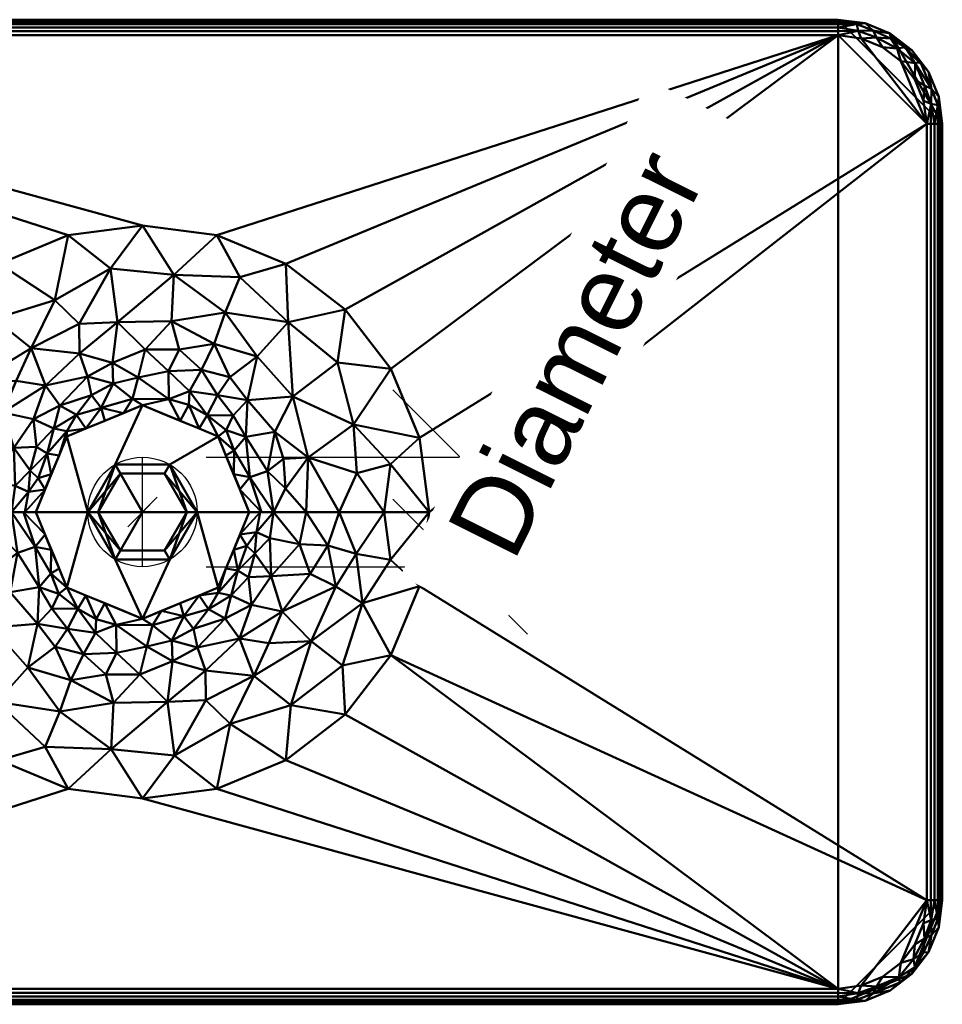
# Model space of a CAD drawing. Header units: millimetres. Extents: x -154 to 154, y -95 to 95.
# Tile 2 of 2: x -24 to 154, y -95 to 95. Entities that reach past the tile are written whole.
import ezdxf

# ---------------------------------------------------------------- set-up
doc = ezdxf.new("R2010")
doc.units = ezdxf.units.MM
doc.styles.add('Arial', font='arial.ttf', dxfattribs={"height": 14.6304})

# ---------------------------------------------------------------- blocks, each defined once
blk = doc.blocks.new('FamilyGeomCombination_3745-View 1')
at = {"lineweight": 40}
mesh = blk.add_polyface(dxfattribs=at)
corners = [(133.5, 94.5), (138.68, 93.82), (143.5, 91.82), (147.64, 88.64), (150.82, 84.5), (152.82, 79.68), (153.5, 74.5), (153.5, -74.5), (152.82, -79.68), (150.82, -84.5), (147.64, -88.64), (143.5, -91.82), (138.68, -93.82), (133.5, -94.5), (-133.5, -94.5), (-138.68, -93.82), (-143.5, -91.82), (-147.64, -88.64), (-150.82, -84.5), (-152.82, -79.68), (-153.5, -74.5), (-153.5, 74.5), (-152.82, 79.68), (-150.82, 84.5), (-147.64, 88.64), (-143.5, 91.82), (-138.68, 93.82), (-133.5, 94.5)]
mesh.append_faces([[corners[k] for k in face] for face in [(4, 2, 3)]], dxfattribs={"vtx0": -1})
mesh.append_faces([[corners[k] for k in face] for face in [(6, 2, 4, 5)]], dxfattribs={"vtx0": -1, "vtx1": -1})
mesh.append_faces([[corners[k] for k in face] for face in [(17, 20, 14), (7, 10, 13)]], dxfattribs={"vtx0": -1, "vtx1": -1, "vtx2": -1})
mesh.append_faces([[corners[k] for k in face] for face in [(13, 0, 6, 7)]], dxfattribs={"vtx0": -1, "vtx1": -1, "vtx3": -1})
mesh.append_faces([[corners[k] for k in face] for face in [(27, 21, 22, 26)]], dxfattribs={"vtx0": -1, "vtx2": -1})
mesh.append_faces([[corners[k] for k in face] for face in [(16, 17, 14, 15)]], dxfattribs={"vtx1": -1})
mesh.append_faces([[corners[k] for k in face] for face in [(25, 26, 22)]], dxfattribs={"vtx1": -1, "vtx2": -1})
mesh.append_faces([[corners[k] for k in face] for face in [(20, 21, 27, 14)]], dxfattribs={"vtx1": -1, "vtx2": -1, "vtx3": -1})
mesh.append_faces([[corners[k] for k in face] for face in [(13, 14, 27, 0)]], dxfattribs={"vtx1": -1, "vtx3": -1})
mesh.append_faces([[corners[k] for k in face] for face in [(18, 19, 20, 17)]], dxfattribs={"vtx2": -1})
mesh.append_faces([[corners[k] for k in face] for face in [(0, 1, 2, 6)]], dxfattribs={"vtx2": -1, "vtx3": -1})
mesh.append_faces([[corners[k] for k in face] for face in [(22, 23, 24, 25), (10, 11, 12, 13), (7, 8, 9, 10)]], dxfattribs={"vtx3": -1})
mesh = blk.add_polyface(dxfattribs=at)
corners = [(-133.5, 94.5), (-133.5, 94.5, 12), (133.5, 94.5, 12), (133.5, 94.5)]
mesh.append_faces([[corners[k] for k in face] for face in [(0, 1, 2, 3)]])
mesh = blk.add_polyface(dxfattribs=at)
corners = [(-133.5, 94.5, 12), (-133.5, 94.4, 12.78), (-133.5, 94.1, 13.5), (-133.5, 93.62, 14.12), (-133.5, 93, 14.6), (-133.5, 92.28, 14.9), (-133.5, 91.5, 15), (133.5, 91.5, 15), (133.5, 92.28, 14.9), (133.5, 93, 14.6), (133.5, 93.62, 14.12), (133.5, 94.1, 13.5), (133.5, 94.4, 12.78), (133.5, 94.5, 12)]
mesh.append_faces([[corners[k] for k in face] for face in [(1, 12, 13, 0)]], dxfattribs={"vtx0": -1})
mesh.append_faces([[corners[k] for k in face] for face in [(5, 8, 9, 4), (4, 9, 10, 3), (2, 11, 12, 1), (11, 2, 3, 10)]], dxfattribs={"vtx0": -1, "vtx2": -1})
mesh.append_faces([[corners[k] for k in face] for face in [(6, 7, 8, 5)]], dxfattribs={"vtx2": -1})
mesh = blk.add_polyface(dxfattribs=at)
corners = [(153.5, 74.5), (152.82, 79.68), (150.82, 84.5), (147.64, 88.64), (143.5, 91.82), (138.68, 93.82), (133.5, 94.5), (133.5, 94.5, 12), (138.68, 93.82, 12), (143.5, 91.82, 12), (147.64, 88.64, 12), (150.82, 84.5, 12), (152.82, 79.68, 12), (153.5, 74.5, 12)]
mesh.append_faces([[corners[k] for k in face] for face in [(0, 1, 12, 13), (7, 8, 5, 6)]], dxfattribs={"vtx1": -1})
mesh.append_faces([[corners[k] for k in face] for face in [(1, 2, 11, 12), (10, 11, 2, 3), (3, 4, 9, 10), (4, 5, 8, 9)]], dxfattribs={"vtx1": -1, "vtx3": -1})
mesh = blk.add_polyface(dxfattribs=at)
corners = [(150.5, 74.5, 15), (151.28, 74.5, 14.9), (152, 74.5, 14.6), (152.62, 74.5, 14.12), (153.1, 74.5, 13.5), (153.4, 74.5, 12.78), (153.5, 74.5, 12), (152.82, 79.68, 12), (150.82, 84.5, 12), (147.64, 88.64, 12), (143.5, 91.82, 12), (138.68, 93.82, 12), (133.5, 94.5, 12), (133.5, 94.4, 12.78), (133.5, 94.1, 13.5), (133.5, 93.62, 14.12), (133.5, 93, 14.6), (133.5, 92.28, 14.9), (133.5, 91.5, 15), (137.9, 90.92, 15), (142, 89.22, 15), (145.52, 86.52, 15), (148.22, 83, 15), (149.92, 78.9, 15), (151.45, 81.24, 14.07), (140.24, 92.45, 14.07), (152.65, 78.12, 13.67), (137.12, 93.65, 13.67), (148.3, 86.17, 14.36), (144.85, 88.98, 14.65), (146.38, 89.25, 13.53), (149.3, 86.35, 13.2), (150.06, 81.86, 14.78), (151.38, 78.38, 14.7), (140.86, 91.06, 14.78), (137.38, 92.38, 14.7), (143.54, 90.86, 14.04)]
mesh.append_faces([[corners[k] for k in face] for face in [(17, 35, 16), (3, 26, 2), (23, 32, 22), (9, 31, 8), (15, 27, 14), (14, 27, 13)]], dxfattribs={"vtx0": -1, "vtx1": -1})
mesh.append_faces([[corners[k] for k in face] for face in [(26, 33, 2), (33, 32, 23), (24, 32, 33), (22, 32, 28), (26, 24, 33), (34, 35, 19), (26, 7, 24), (31, 28, 24), (28, 32, 24), (36, 25, 34), (30, 31, 9), (27, 16, 35), (30, 10, 36), (20, 29, 34), (29, 30, 36), (25, 35, 34), (27, 35, 25), (30, 29, 28), (27, 25, 11), (13, 27, 11), (31, 30, 28), (28, 29, 21), (8, 31, 24), (7, 26, 5), (29, 36, 34), (25, 36, 10)]], dxfattribs={"vtx0": -1, "vtx1": -1, "vtx2": -1})
mesh.append_faces([[corners[k] for k in face] for face in [(35, 18, 19), (26, 4, 5), (25, 10, 11), (26, 3, 4), (30, 9, 10), (27, 15, 16), (29, 20, 21), (24, 7, 8)]], dxfattribs={"vtx0": -1, "vtx2": -1})
mesh.append_faces([[corners[k] for k in face] for face in [(0, 1, 33), (1, 2, 33), (23, 0, 33), (21, 22, 28), (19, 20, 34), (17, 18, 35)]], dxfattribs={"vtx1": -1, "vtx2": -1})
mesh.append_faces([[corners[k] for k in face] for face in [(5, 6, 7), (11, 12, 13)]], dxfattribs={"vtx2": -1})
mesh = blk.add_polyface(dxfattribs=at)
corners = [(-133.5, 91.5, 15), (-137.9, 90.92, 15), (-142, 89.22, 15), (-145.52, 86.52, 15), (-148.22, 83, 15), (-149.92, 78.9, 15), (-150.5, 74.5, 15), (-150.5, -74.5, 15), (-149.92, -78.9, 15), (-148.22, -83, 15), (-145.52, -86.52, 15), (-142, -89.22, 15), (-137.9, -90.92, 15), (-133.5, -91.5, 15), (133.5, -91.5, 15), (137.9, -90.92, 15), (142, -89.22, 15), (145.52, -86.52, 15), (148.22, -83, 15), (149.92, -78.9, 15), (150.5, -74.5, 15), (150.5, 74.5, 15), (149.92, 78.9, 15), (148.22, 83, 15), (145.52, 86.52, 15), (142, 89.22, 15), (137.9, 90.92, 15), (133.5, 91.5, 15), (-55, 0, 15), (-53.13, 14.24, 15), (-47.63, 27.5, 15), (-38.89, 38.89, 15), (-27.5, 47.63, 15), (-14.24, 53.13, 15), (0, 55, 15), (14.24, 53.13, 15), (27.5, 47.63, 15), (38.89, 38.89, 15), (47.63, 27.5, 15), (53.13, 14.24, 15), (55, 0, 15), (53.13, -14.24, 15), (47.63, -27.5, 15), (38.89, -38.89, 15), (27.5, -47.63, 15), (14.24, -53.13, 15), (0, -55, 15), (-14.24, -53.13, 15), (-27.5, -47.63, 15), (-38.89, -38.89, 15), (-47.63, -27.5, 15), (-53.13, -14.24, 15)]
mesh.append_faces([[corners[k] for k in face] for face in [(10, 7, 8, 9)]], dxfattribs={"vtx0": -1})
mesh.append_faces([[corners[k] for k in face] for face in [(38, 27, 37), (42, 20, 41), (43, 14, 42), (3, 6, 2), (49, 13, 48)]], dxfattribs={"vtx0": -1, "vtx1": -1})
mesh.append_faces([[corners[k] for k in face] for face in [(27, 35, 36), (21, 39, 40), (14, 43, 44), (14, 45, 46)]], dxfattribs={"vtx0": -1, "vtx2": -1})
mesh.append_faces([[corners[k] for k in face] for face in [(21, 24, 25, 26), (6, 0, 1, 2)]], dxfattribs={"vtx0": -1, "vtx3": -1})
mesh.append_faces([[corners[k] for k in face] for face in [(26, 27, 21), (36, 37, 27), (16, 17, 20, 15), (44, 45, 14), (32, 33, 0), (31, 32, 0), (29, 30, 6), (33, 34, 0), (49, 50, 13), (47, 48, 13), (12, 13, 7, 11), (10, 11, 7), (51, 28, 7)]], dxfattribs={"vtx1": -1, "vtx2": -1})
mesh.append_faces([[corners[k] for k in face] for face in [(38, 39, 21, 27), (14, 15, 20, 42), (30, 31, 0, 6), (50, 51, 7, 13)]], dxfattribs={"vtx1": -1, "vtx2": -1, "vtx3": -1})
mesh.append_faces([[corners[k] for k in face] for face in [(34, 35, 27, 0), (40, 41, 20, 21), (28, 29, 6, 7), (46, 47, 13, 14)]], dxfattribs={"vtx1": -1, "vtx3": -1})
mesh.append_faces([[corners[k] for k in face] for face in [(22, 23, 24, 21)]], dxfattribs={"vtx2": -1})
mesh.append_faces([[corners[k] for k in face] for face in [(17, 18, 19, 20), (3, 4, 5, 6)]], dxfattribs={"vtx3": -1})
mesh = blk.add_polyface(dxfattribs=at)
corners = [(150.5, -74.5, 15), (151.28, -74.5, 14.9), (152, -74.5, 14.6), (152.62, -74.5, 14.12), (153.1, -74.5, 13.5), (153.4, -74.5, 12.78), (153.5, -74.5, 12), (153.5, 74.5, 12), (153.4, 74.5, 12.78), (153.1, 74.5, 13.5), (152.62, 74.5, 14.12), (152, 74.5, 14.6), (151.28, 74.5, 14.9), (150.5, 74.5, 15)]
mesh.append_faces([[corners[k] for k in face] for face in [(8, 5, 6, 7)]], dxfattribs={"vtx0": -1})
mesh.append_faces([[corners[k] for k in face] for face in [(12, 1, 2, 11), (11, 2, 3, 10), (9, 4, 5, 8), (4, 9, 10, 3)]], dxfattribs={"vtx0": -1, "vtx2": -1})
mesh.append_faces([[corners[k] for k in face] for face in [(13, 0, 1, 12)]], dxfattribs={"vtx2": -1})
mesh = blk.add_polyface(dxfattribs=at)
corners = [(153.5, 74.5), (153.5, 74.5, 12), (153.5, -74.5, 12), (153.5, -74.5)]
mesh.append_faces([[corners[k] for k in face] for face in [(0, 1, 2, 3)]])
mesh = blk.add_polyface(dxfattribs=at)
corners = [(-20.5, 0, 49.5), (-14.5, 14.5, 49.5), (0, 20.5, 49.5), (14.5, 14.5, 49.5), (20.5, 0, 49.5), (25.12, 0, 32.25), (37.75, 0, 19.62), (55, 0, 15), (53.13, 14.24, 15), (47.63, 27.5, 15), (38.89, 38.89, 15), (27.5, 47.63, 15), (14.24, 53.13, 15), (0, 55, 15), (-14.24, 53.13, 15), (-27.5, 47.63, 15), (-38.89, 38.89, 15), (-47.63, 27.5, 15), (-53.13, 14.24, 15), (-55, 0, 15), (-37.75, 0, 19.62), (-25.12, 0, 32.25), (11.31, 27.31, 26.19), (-18.63, 24.28, 25.1), (28.88, 22.16, 20.45), (-4.8, 36.47, 20.2), (-32.34, 24.81, 18.08), (15.86, 38.28, 17.78), (40.49, 16.77, 16.86), (-16.84, 40.66, 16.8), (-42.22, 17.49, 16.28), (-32.2, 11.85, 21.9), (6, 45.55, 16.21), (27.97, 36.45, 16.21), (46.37, 0, 17.31), (-28.46, 37.09, 16), (-46.37, 0, 17.31), (-6.15, 46.75, 15.91), (37.41, 28.7, 15.91), (-21.38, 31.48, 19.45), (-12.11, 30.4, 23.15), (-7.25, 17.5, 49.5), (-0.86, 25.81, 31.08), (-9.8, 22.4, 33.48), (-16.99, 16, 35.79), (-17.5, 7.25, 49.5), (31.79, 10.47, 22.54), (19.84, 14.45, 33.3), (7.25, 17.5, 49.5), (12.44, 18.61, 38.26), (5.54, 36.66, 20.02), (22, 29.83, 20.03), (20.14, 21.47, 26.33), (5.08, 21.66, 38.65), (0.54, 31.22, 24.51), (-5.74, 28.62, 26.61), (4.97, 27.04, 28.67), (8.99, 23.18, 32.7), (14.41, 22.42, 29.83), (-38.4, 29.46, 15.64), (-41.02, 8.01, 17.63), (25.39, 15.41, 26.05), (23.99, 7.84, 32.05), (17.5, 7.25, 49.5), (22.81, 0, 40.87), (18.7, 4.35, 49.5), (20.59, 6.69, 40.65), (17.62, 11.78, 42.61), (-47.62, 9.15, 15.62), (17.43, 18.54, 31.7), (16.07, 15.69, 38.06), (18.67, 45.08, 15.56), (7.06, 31.21, 23.78), (13.73, 32.25, 21.35), (41.13, 7.46, 17.63), (47.62, 9.15, 15.62), (-10.55, 26.01, 27.94), (-5.64, 24.65, 31.96), (-1.89, 21.74, 40.05), (16.75, 25.91, 24.86), (-22.58, 0, 41.74), (-21.54, 7.94, 36.72), (-18.7, 4.35, 49.5), (-20.05, 6.51, 43.2), (-16, 10.87, 49.5), (-18.31, 11.21, 41.35), (-21.85, 3.84, 38.86), (-24.45, 5.01, 32.54), (-24.72, 12.3, 28.52), (-31.44, 0, 25.94), (-26.78, 19.11, 23.01), (-20.92, 17.81, 28.7), (-15.89, 20.42, 31.01), (-12.66, 18.68, 37.76), (-7.91, 20, 41.22), (-14.52, 15.5, 42.38), (-10.87, 16, 49.5), (-20.36, 12.5, 34.59), (-35.57, 6.4, 20.61), (-30.12, 6.19, 24.96), (-37.11, 14.28, 18.55), (-12.15, 36.14, 19.41), (31.44, 0, 25.94), (10.87, 16, 49.5), (3.62, 19, 49.5), (8.92, 20.55, 38.21), (27.05, 10.2, 26.93), (27.46, 4.52, 28.23), (16, 10.87, 49.5), (-3.62, 19, 49.5), (-24.24, 25.2, 21.41)]
mesh.append_faces([[corners[k] for k in face] for face in [(10, 38, 9), (12, 71, 11), (9, 28, 8), (8, 75, 7), (65, 66, 63), (19, 68, 18), (7, 75, 34), (45, 83, 82), (89, 98, 20), (21, 99, 89), (109, 94, 41)]], dxfattribs={"vtx0": -1, "vtx1": -1})
mesh.append_faces([[corners[k] for k in face] for face in [(46, 28, 24), (11, 71, 33), (54, 56, 72), (33, 38, 10), (50, 27, 32), (60, 100, 30), (28, 74, 75), (6, 74, 46), (64, 66, 65), (46, 61, 106), (32, 27, 71), (50, 32, 25), (35, 29, 15), (30, 26, 59), (30, 100, 26), (35, 39, 29), (101, 40, 25), (42, 55, 77), (25, 32, 37), (13, 37, 32), (33, 51, 24), (39, 40, 101), (86, 87, 21), (91, 97, 44), (88, 90, 31), (24, 52, 61), (98, 99, 31), (51, 33, 27), (38, 24, 28), (59, 35, 16), (90, 110, 26), (36, 60, 68), (14, 29, 37), (37, 29, 101), (24, 38, 33), (28, 9, 38), (26, 39, 35), (39, 23, 40), (43, 92, 93), (55, 42, 54), (92, 76, 23), (78, 42, 77), (3, 67, 70), (23, 91, 92), (94, 109, 78), (26, 100, 90), (86, 82, 83), (85, 83, 45), (46, 106, 107), (24, 51, 52), (63, 66, 67), (69, 52, 58), (72, 56, 22), (54, 50, 25), (50, 72, 73), (73, 27, 50), (52, 47, 61), (22, 58, 79), (22, 57, 58), (56, 57, 22), (53, 42, 78), (55, 25, 40), (54, 42, 56), (25, 55, 54), (76, 55, 40), (42, 53, 56), (57, 56, 53), (53, 105, 57), (58, 52, 79), (57, 49, 58), (52, 69, 47), (30, 59, 17), (35, 59, 26), (98, 60, 20), (68, 30, 18), (62, 61, 47), (24, 61, 46), (66, 5, 62), (105, 103, 49), (47, 66, 62), (66, 47, 67), (70, 47, 69), (30, 68, 60), (58, 49, 69), (70, 69, 49), (70, 49, 3), (67, 47, 70), (32, 71, 12), (33, 71, 27), (72, 22, 73), (54, 72, 50), (79, 73, 22), (51, 27, 73), (75, 74, 34), (46, 74, 28), (28, 75, 8), (23, 76, 40), (77, 76, 43), (76, 77, 55), (93, 94, 43), (77, 43, 94), (48, 105, 53), (52, 51, 79), (73, 79, 51), (86, 80, 82), (89, 99, 98), (85, 81, 83), (83, 81, 86), (84, 95, 85), (97, 85, 44), (87, 86, 81), (88, 87, 81), (31, 99, 88), (85, 97, 81), (88, 91, 90), (88, 97, 91), (87, 99, 21), (39, 110, 23), (92, 91, 44), (23, 90, 91), (93, 92, 44), (76, 92, 43), (95, 93, 44), (96, 93, 95), (26, 110, 39), (77, 94, 78), (85, 95, 44), (96, 94, 93), (88, 81, 97), (100, 98, 31), (88, 99, 87), (98, 100, 60), (100, 31, 90), (37, 101, 25), (39, 101, 29), (2, 53, 78), (49, 57, 105), (61, 62, 106), (107, 106, 62), (5, 107, 62), (46, 107, 102), (90, 23, 110)]], dxfattribs={"vtx0": -1, "vtx1": -1, "vtx2": -1})
mesh.append_faces([[corners[k] for k in face] for face in [(74, 6, 34), (33, 10, 11), (105, 48, 103), (68, 19, 36), (30, 17, 18), (85, 45, 84), (67, 3, 108), (95, 84, 1), (95, 1, 96), (107, 5, 102)]], dxfattribs={"vtx0": -1, "vtx2": -1})
mesh.append_faces([[corners[k] for k in face] for face in [(53, 2, 104, 48)]], dxfattribs={"vtx0": -1, "vtx3": -1})
mesh.append_faces([[corners[k] for k in face] for face in [(14, 15, 29), (12, 13, 32), (36, 20, 60), (15, 16, 35), (16, 17, 59), (13, 14, 37), (103, 3, 49), (64, 5, 66), (21, 80, 86), (96, 41, 94), (102, 6, 46), (108, 63, 67), (109, 2, 78)]], dxfattribs={"vtx1": -1, "vtx2": -1})
mesh.append_faces([[corners[k] for k in face] for face in [(65, 4, 64), (80, 0, 82)]], dxfattribs={"vtx2": -1})
mesh = blk.add_polyface(dxfattribs=at)
corners = [(20.5, 0, 49.5), (14.5, 14.5, 49.5), (0, 20.5, 49.5), (-14.5, 14.5, 49.5), (-20.5, 0, 49.5), (-20.5, 0, 64.5), (-14.5, 14.5, 64.5), (0, 20.5, 64.5), (14.5, 14.5, 64.5), (20.5, 0, 64.5), (16.98, 8.49, 49.5), (17.5, 7.25, 64.5), (18.74, 4.24, 64.5), (7.25, 17.5, 64.5), (7.25, 17.5, 49.5), (3.62, 19, 49.5), (-17.5, 7.25, 49.5), (-17.5, 7.25, 64.5), (-16, 10.87, 64.5), (-7.25, 17.5, 49.5), (-7.25, 17.5, 64.5), (-3.62, 19, 64.5), (16, 10.87, 64.5), (18.74, 4.24, 49.5), (10.87, 16, 64.5), (10.87, 16, 49.5), (3.62, 19, 64.5), (-18.74, 4.24, 49.5), (-19, 3.62, 64.5), (-16, 10.87, 49.5), (-10.87, 16, 64.5), (-10.87, 16, 49.5), (-3.62, 19, 49.5)]
mesh.append_faces([[corners[k] for k in face] for face in [(17, 27, 28), (1, 22, 10), (4, 28, 27), (22, 1, 8), (10, 11, 23), (27, 17, 16)]], dxfattribs={"vtx0": -1, "vtx1": -1})
mesh.append_faces([[corners[k] for k in face] for face in [(21, 32, 19, 20), (14, 13, 24, 25), (2, 7, 26, 15), (23, 11, 12), (29, 18, 6, 3), (8, 1, 25, 24), (15, 26, 13, 14), (7, 2, 32, 21), (18, 29, 16, 17), (20, 19, 31, 30), (30, 31, 3, 6)]], dxfattribs={"vtx0": -1, "vtx2": -1})
mesh.append_faces([[corners[k] for k in face] for face in [(22, 11, 10)]], dxfattribs={"vtx1": -1, "vtx2": -1})
mesh.append_faces([[corners[k] for k in face] for face in [(9, 0, 23, 12), (4, 5, 28)]], dxfattribs={"vtx2": -1})
mesh = blk.add_polyface(dxfattribs=at)
corners = [(20.5, 0, 64.5), (14.5, 14.5, 64.5), (0, 20.5, 64.5), (-14.5, 14.5, 64.5), (-20.5, 0, 64.5), (-10.5, 0, 64.5), (-5.25, 9.09, 64.5), (5.25, 9.09, 64.5), (10.5, 0, 64.5)]
mesh.append_faces([[corners[k] for k in face] for face in [(6, 2, 3, 5), (7, 1, 2, 6)]], dxfattribs={"vtx0": -1, "vtx2": -1})
mesh.append_faces([[corners[k] for k in face] for face in [(4, 5, 3)]], dxfattribs={"vtx1": -1})
mesh.append_faces([[corners[k] for k in face] for face in [(8, 0, 1, 7)]], dxfattribs={"vtx2": -1})
mesh = blk.add_polyface(dxfattribs=at)
corners = [(10.5, 0, 64.5), (5.25, 9.09, 64.5), (-5.25, 9.09, 64.5), (-10.5, 0, 64.5), (-8.5, 0, 66.5), (-4.25, 7.36, 66.5), (4.25, 7.36, 66.5), (8.5, 0, 66.5)]
mesh.append_faces([[corners[k] for k in face] for face in [(6, 1, 2, 5)]], dxfattribs={"vtx0": -1, "vtx2": -1})
mesh.append_faces([[corners[k] for k in face] for face in [(0, 1, 7), (4, 5, 3)]], dxfattribs={"vtx1": -1})
mesh.append_faces([[corners[k] for k in face] for face in [(6, 7, 1), (2, 3, 5)]], dxfattribs={"vtx1": -1, "vtx2": -1})
mesh = blk.add_polyface(dxfattribs=at)
corners = [(8.5, 0, 68.5), (4.25, 7.36, 68.5), (-4.25, 7.36, 68.5), (-8.5, 0, 68.5), (-10.5, 0, 70.5), (-5.25, 9.09, 70.5), (5.25, 9.09, 70.5), (10.5, 0, 70.5)]
mesh.append_faces([[corners[k] for k in face] for face in [(6, 1, 2, 5)]], dxfattribs={"vtx0": -1, "vtx2": -1})
mesh.append_faces([[corners[k] for k in face] for face in [(0, 1, 7), (4, 5, 3)]], dxfattribs={"vtx1": -1})
mesh.append_faces([[corners[k] for k in face] for face in [(6, 7, 1), (2, 3, 5)]], dxfattribs={"vtx1": -1, "vtx2": -1})
mesh = blk.add_polyface(dxfattribs=at)
corners = [(10.5, 0, 70.5), (5.25, 9.09, 70.5), (-5.25, 9.09, 70.5), (-10.5, 0, 70.5), (-10.5, 0, 80.5), (-5.25, 9.09, 80.5), (5.25, 9.09, 80.5), (10.5, 0, 80.5)]
mesh.append_faces([[corners[k] for k in face] for face in [(5, 2, 3, 4)]], dxfattribs={"vtx0": -1})
mesh.append_faces([[corners[k] for k in face] for face in [(6, 1, 2, 5)]], dxfattribs={"vtx0": -1, "vtx2": -1})
mesh.append_faces([[corners[k] for k in face] for face in [(7, 0, 1, 6)]], dxfattribs={"vtx2": -1})
mesh = blk.add_polyface(dxfattribs=at)
corners = [(10.5, 0, 80.5), (5.25, 9.09, 80.5), (-5.25, 9.09, 80.5), (-10.5, 0, 80.5), (0, 0, 80.5)]
mesh.append_faces([[corners[k] for k in face] for face in [(2, 3, 4)]], dxfattribs={"vtx2": -1})
mesh.append_faces([[corners[k] for k in face] for face in [(4, 0, 1, 2)]], dxfattribs={"vtx3": -1})
mesh = blk.add_polyface(dxfattribs=at)
corners = [(8.5, 0, 66.5), (4.25, 7.36, 66.5), (-4.25, 7.36, 66.5), (-8.5, 0, 66.5), (-8.5, 0, 68.5), (-4.25, 7.36, 68.5), (4.25, 7.36, 68.5), (8.5, 0, 68.5)]
mesh.append_faces([[corners[k] for k in face] for face in [(5, 2, 3, 4)]], dxfattribs={"vtx0": -1})
mesh.append_faces([[corners[k] for k in face] for face in [(6, 1, 2, 5)]], dxfattribs={"vtx0": -1, "vtx2": -1})
mesh.append_faces([[corners[k] for k in face] for face in [(7, 0, 1, 6)]], dxfattribs={"vtx2": -1})
mesh = blk.add_polyface(dxfattribs=at)
corners = [(55, 0, 15), (37.75, 0, 19.62), (25.12, 0, 32.25), (20.5, 0, 49.5), (14.5, -14.5, 49.5), (0, -20.5, 49.5), (-14.5, -14.5, 49.5), (-20.5, 0, 49.5), (-25.12, 0, 32.25), (-37.75, 0, 19.62), (-55, 0, 15), (-53.13, -14.24, 15), (-47.63, -27.5, 15), (-38.89, -38.89, 15), (-27.5, -47.63, 15), (-14.24, -53.13, 15), (0, -55, 15), (14.24, -53.13, 15), (27.5, -47.63, 15), (38.89, -38.89, 15), (47.63, -27.5, 15), (53.13, -14.24, 15), (-11.31, -27.31, 26.19), (18.63, -24.28, 25.1), (-28.88, -22.16, 20.45), (4.8, -36.47, 20.2), (32.34, -24.81, 18.08), (-15.86, -38.28, 17.78), (-40.49, -16.77, 16.86), (16.84, -40.66, 16.8), (42.22, -17.49, 16.28), (32.2, -11.85, 21.9), (-6, -45.55, 16.21), (-27.97, -36.45, 16.21), (-46.37, 0, 17.31), (28.46, -37.09, 16), (46.37, 0, 17.31), (6.15, -46.75, 15.91), (-37.41, -28.7, 15.91), (21.38, -31.48, 19.45), (12.11, -30.4, 23.15), (7.25, -17.5, 49.5), (0.86, -25.81, 31.08), (9.8, -22.4, 33.48), (16.99, -16, 35.79), (17.5, -7.25, 49.5), (-31.79, -10.47, 22.54), (-19.84, -14.45, 33.3), (-7.25, -17.5, 49.5), (-12.44, -18.61, 38.26), (-5.54, -36.66, 20.02), (-22, -29.83, 20.03), (-20.14, -21.47, 26.33), (-5.08, -21.66, 38.65), (-0.54, -31.22, 24.51), (5.74, -28.62, 26.61), (-4.97, -27.04, 28.67), (-8.99, -23.18, 32.7), (-14.41, -22.42, 29.83), (38.4, -29.46, 15.64), (41.02, -8.01, 17.63), (-25.39, -15.41, 26.05), (-23.99, -7.84, 32.05), (-17.5, -7.25, 49.5), (-22.81, 0, 40.87), (-18.7, -4.35, 49.5), (-20.59, -6.69, 40.65), (-17.62, -11.78, 42.61), (47.62, -9.15, 15.62), (-17.43, -18.54, 31.7), (-16.07, -15.69, 38.06), (-18.67, -45.08, 15.56), (-7.06, -31.21, 23.78), (-13.73, -32.25, 21.35), (-41.13, -7.46, 17.63), (-47.62, -9.15, 15.62), (10.55, -26.01, 27.94), (5.64, -24.65, 31.96), (1.89, -21.74, 40.05), (-16.75, -25.91, 24.86), (22.58, 0, 41.74), (21.54, -7.94, 36.72), (18.7, -4.35, 49.5), (20.05, -6.51, 43.2), (16, -10.87, 49.5), (18.31, -11.21, 41.35), (21.85, -3.84, 38.86), (24.45, -5.01, 32.54), (24.72, -12.3, 28.52), (31.44, 0, 25.94), (26.78, -19.11, 23.01), (20.92, -17.81, 28.7), (15.89, -20.42, 31.01), (12.66, -18.68, 37.76), (7.91, -20, 41.22), (14.52, -15.5, 42.38), (10.87, -16, 49.5), (20.36, -12.5, 34.59), (35.57, -6.4, 20.61), (30.12, -6.19, 24.96), (37.11, -14.28, 18.55), (12.15, -36.14, 19.41), (-31.44, 0, 25.94), (-10.87, -16, 49.5), (-3.62, -19, 49.5), (-8.92, -20.55, 38.21), (-27.05, -10.2, 26.93), (-27.46, -4.52, 28.23), (-16, -10.87, 49.5), (3.62, -19, 49.5), (24.24, -25.2, 21.41)]
mesh.append_faces([[corners[k] for k in face] for face in [(12, 28, 11), (13, 38, 12), (14, 33, 13), (18, 29, 17), (11, 75, 10), (65, 66, 63), (0, 68, 21), (10, 75, 34), (45, 83, 82), (89, 98, 1), (2, 99, 89), (109, 94, 41), (63, 67, 108)]], dxfattribs={"vtx0": -1, "vtx1": -1})
mesh.append_faces([[corners[k] for k in face] for face in [(54, 56, 72), (13, 33, 38), (50, 27, 32), (33, 14, 71), (60, 100, 30), (28, 74, 75), (9, 74, 46), (64, 66, 65), (32, 27, 71), (46, 61, 106), (50, 32, 25), (35, 29, 18), (101, 40, 25), (30, 26, 59), (46, 28, 24), (35, 39, 29), (30, 100, 26), (37, 32, 16), (37, 25, 32), (55, 77, 42), (33, 51, 24), (39, 40, 101), (86, 87, 2), (91, 97, 44), (88, 90, 31), (24, 52, 61), (6, 70, 49), (98, 99, 31), (51, 33, 27), (38, 24, 28), (59, 35, 19), (90, 110, 26), (36, 60, 68), (17, 29, 37), (37, 29, 101), (24, 38, 33), (28, 12, 38), (26, 39, 35), (39, 23, 40), (43, 92, 93), (55, 42, 54), (92, 76, 23), (78, 42, 77), (6, 67, 70), (23, 91, 92), (94, 109, 78), (26, 100, 90), (86, 82, 83), (85, 83, 45), (46, 106, 107), (24, 51, 52), (63, 66, 67), (5, 53, 78), (69, 52, 58), (72, 56, 22), (54, 50, 25), (50, 72, 73), (73, 27, 50), (52, 47, 61), (22, 58, 79), (22, 57, 58), (56, 57, 22), (53, 42, 78), (55, 25, 40), (54, 42, 56), (25, 55, 54), (76, 55, 40), (42, 53, 56), (57, 56, 53), (53, 105, 57), (58, 52, 79), (57, 49, 58), (52, 69, 47), (30, 59, 20), (35, 59, 26), (98, 60, 1), (68, 30, 21), (62, 61, 47), (24, 61, 46), (66, 8, 62), (47, 66, 62), (66, 47, 67), (70, 47, 69), (30, 68, 60), (58, 49, 69), (70, 69, 49), (105, 103, 49), (67, 47, 70), (32, 71, 15), (33, 71, 27), (72, 22, 73), (54, 72, 50), (79, 73, 22), (51, 27, 73), (75, 74, 34), (46, 74, 28), (28, 75, 11), (23, 76, 40), (77, 76, 43), (76, 77, 55), (93, 94, 43), (77, 43, 94), (48, 105, 53), (52, 51, 79), (73, 79, 51), (86, 80, 82), (89, 99, 98), (85, 81, 83), (83, 81, 86), (84, 95, 85), (97, 85, 44), (87, 86, 81), (88, 87, 81), (31, 99, 88), (85, 97, 81), (88, 91, 90), (88, 97, 91), (87, 99, 2), (39, 110, 23), (92, 91, 44), (23, 90, 91), (93, 92, 44), (76, 92, 43), (95, 93, 44), (96, 93, 95), (26, 110, 39), (77, 94, 78), (85, 95, 44), (96, 94, 93), (88, 81, 97), (100, 98, 31), (88, 99, 87), (98, 100, 60), (100, 31, 90), (37, 101, 25), (39, 101, 29), (49, 57, 105), (61, 62, 106), (107, 106, 62), (8, 107, 62), (46, 107, 102), (90, 23, 110)]], dxfattribs={"vtx0": -1, "vtx1": -1, "vtx2": -1})
mesh.append_faces([[corners[k] for k in face] for face in [(74, 9, 34), (68, 0, 36), (30, 20, 21), (85, 45, 84), (105, 48, 103), (67, 6, 108), (95, 84, 4), (95, 4, 96), (107, 8, 102)]], dxfattribs={"vtx0": -1, "vtx2": -1})
mesh.append_faces([[corners[k] for k in face] for face in [(53, 5, 104, 48)]], dxfattribs={"vtx0": -1, "vtx3": -1})
mesh.append_faces([[corners[k] for k in face] for face in [(19, 20, 59), (14, 15, 71), (15, 16, 32), (36, 1, 60), (18, 19, 35), (16, 17, 37), (64, 8, 66), (2, 80, 86), (96, 41, 94), (102, 9, 46), (103, 6, 49), (109, 5, 78)]], dxfattribs={"vtx1": -1, "vtx2": -1})
mesh.append_faces([[corners[k] for k in face] for face in [(65, 7, 64), (80, 3, 82)]], dxfattribs={"vtx2": -1})
mesh = blk.add_polyface(dxfattribs=at)
corners = [(-20.5, 0, 49.5), (-14.5, -14.5, 49.5), (0, -20.5, 49.5), (14.5, -14.5, 49.5), (20.5, 0, 49.5), (20.5, 0, 64.5), (14.5, -14.5, 64.5), (0, -20.5, 64.5), (-14.5, -14.5, 64.5), (-20.5, 0, 64.5), (-16.98, -8.49, 49.5), (-17.5, -7.25, 64.5), (-18.74, -4.24, 64.5), (-7.25, -17.5, 64.5), (-7.25, -17.5, 49.5), (-3.62, -19, 49.5), (17.5, -7.25, 49.5), (17.5, -7.25, 64.5), (16, -10.87, 64.5), (7.25, -17.5, 49.5), (7.25, -17.5, 64.5), (3.62, -19, 64.5), (-16, -10.87, 64.5), (-18.74, -4.24, 49.5), (-10.87, -16, 64.5), (-10.87, -16, 49.5), (-3.62, -19, 64.5), (18.74, -4.24, 64.5), (19, -3.62, 49.5), (16, -10.87, 49.5), (10.87, -16, 64.5), (10.87, -16, 49.5), (3.62, -19, 49.5)]
mesh.append_faces([[corners[k] for k in face] for face in [(1, 22, 10), (22, 1, 8), (10, 11, 23)]], dxfattribs={"vtx0": -1, "vtx1": -1})
mesh.append_faces([[corners[k] for k in face] for face in [(21, 32, 19, 20), (14, 13, 24, 25), (2, 7, 26, 15), (23, 11, 12), (29, 18, 6, 3), (15, 26, 13, 14), (18, 29, 16, 17), (7, 2, 32, 21), (20, 19, 31, 30), (8, 1, 25, 24), (30, 31, 3, 6), (27, 16, 28)]], dxfattribs={"vtx0": -1, "vtx2": -1})
mesh.append_faces([[corners[k] for k in face] for face in [(4, 5, 28)]], dxfattribs={"vtx1": -1})
mesh.append_faces([[corners[k] for k in face] for face in [(27, 17, 16), (22, 11, 10), (5, 27, 28)]], dxfattribs={"vtx1": -1, "vtx2": -1})
mesh.append_faces([[corners[k] for k in face] for face in [(9, 0, 23, 12)]], dxfattribs={"vtx2": -1})
mesh = blk.add_polyface(dxfattribs=at)
corners = [(-20.5, 0, 64.5), (-14.5, -14.5, 64.5), (0, -20.5, 64.5), (14.5, -14.5, 64.5), (20.5, 0, 64.5), (10.5, 0, 64.5), (5.25, -9.09, 64.5), (-5.25, -9.09, 64.5), (-10.5, 0, 64.5)]
mesh.append_faces([[corners[k] for k in face] for face in [(5, 3, 4)]], dxfattribs={"vtx0": -1})
mesh.append_faces([[corners[k] for k in face] for face in [(6, 2, 3, 5), (2, 6, 7)]], dxfattribs={"vtx0": -1, "vtx2": -1})
mesh.append_faces([[corners[k] for k in face] for face in [(7, 8, 1, 2)]], dxfattribs={"vtx1": -1, "vtx3": -1})
mesh.append_faces([[corners[k] for k in face] for face in [(8, 0, 1)]], dxfattribs={"vtx2": -1})
mesh = blk.add_polyface(dxfattribs=at)
corners = [(-10.5, 0, 64.5), (-5.25, -9.09, 64.5), (5.25, -9.09, 64.5), (10.5, 0, 64.5), (8.5, 0, 66.5), (4.25, -7.36, 66.5), (-4.25, -7.36, 66.5), (-8.5, 0, 66.5)]
mesh.append_faces([[corners[k] for k in face] for face in [(6, 1, 2, 5)]], dxfattribs={"vtx0": -1, "vtx2": -1})
mesh.append_faces([[corners[k] for k in face] for face in [(0, 1, 7), (4, 5, 3)]], dxfattribs={"vtx1": -1})
mesh.append_faces([[corners[k] for k in face] for face in [(6, 7, 1), (2, 3, 5)]], dxfattribs={"vtx1": -1, "vtx2": -1})
mesh = blk.add_polyface(dxfattribs=at)
corners = [(-8.5, 0, 68.5), (-4.25, -7.36, 68.5), (4.25, -7.36, 68.5), (8.5, 0, 68.5), (10.5, 0, 70.5), (5.25, -9.09, 70.5), (-5.25, -9.09, 70.5), (-10.5, 0, 70.5)]
mesh.append_faces([[corners[k] for k in face] for face in [(6, 1, 2, 5)]], dxfattribs={"vtx0": -1, "vtx2": -1})
mesh.append_faces([[corners[k] for k in face] for face in [(0, 1, 7), (4, 5, 3)]], dxfattribs={"vtx1": -1})
mesh.append_faces([[corners[k] for k in face] for face in [(6, 7, 1), (2, 3, 5)]], dxfattribs={"vtx1": -1, "vtx2": -1})
mesh = blk.add_polyface(dxfattribs=at)
corners = [(-10.5, 0, 70.5), (-5.25, -9.09, 70.5), (5.25, -9.09, 70.5), (10.5, 0, 70.5), (10.5, 0, 80.5), (5.25, -9.09, 80.5), (-5.25, -9.09, 80.5), (-10.5, 0, 80.5)]
mesh.append_faces([[corners[k] for k in face] for face in [(5, 2, 3, 4)]], dxfattribs={"vtx0": -1})
mesh.append_faces([[corners[k] for k in face] for face in [(6, 1, 2, 5)]], dxfattribs={"vtx0": -1, "vtx2": -1})
mesh.append_faces([[corners[k] for k in face] for face in [(7, 0, 1, 6)]], dxfattribs={"vtx2": -1})
mesh = blk.add_polyface(dxfattribs=at)
corners = [(-10.5, 0, 80.5), (-5.25, -9.09, 80.5), (5.25, -9.09, 80.5), (10.5, 0, 80.5), (0, 0, 80.5)]
mesh.append_faces([[corners[k] for k in face] for face in [(0, 1, 4)]], dxfattribs={"vtx1": -1})
mesh.append_faces([[corners[k] for k in face] for face in [(2, 3, 4, 1)]], dxfattribs={"vtx2": -1})
mesh = blk.add_polyface(dxfattribs=at)
corners = [(-8.5, 0, 66.5), (-4.25, -7.36, 66.5), (4.25, -7.36, 66.5), (8.5, 0, 66.5), (8.5, 0, 68.5), (4.25, -7.36, 68.5), (-4.25, -7.36, 68.5), (-8.5, 0, 68.5)]
mesh.append_faces([[corners[k] for k in face] for face in [(5, 2, 3, 4)]], dxfattribs={"vtx0": -1})
mesh.append_faces([[corners[k] for k in face] for face in [(6, 1, 2, 5)]], dxfattribs={"vtx0": -1, "vtx2": -1})
mesh.append_faces([[corners[k] for k in face] for face in [(7, 0, 1, 6)]], dxfattribs={"vtx2": -1})
mesh = blk.add_polyface(dxfattribs=at)
corners = [(133.5, -94.5), (138.68, -93.82), (143.5, -91.82), (147.64, -88.64), (150.82, -84.5), (152.82, -79.68), (153.5, -74.5), (153.5, -74.5, 12), (152.82, -79.68, 12), (150.82, -84.5, 12), (147.64, -88.64, 12), (143.5, -91.82, 12), (138.68, -93.82, 12), (133.5, -94.5, 12)]
mesh.append_faces([[corners[k] for k in face] for face in [(0, 1, 12, 13), (7, 8, 5, 6)]], dxfattribs={"vtx1": -1})
mesh.append_faces([[corners[k] for k in face] for face in [(1, 2, 11, 12), (10, 11, 2, 3), (3, 4, 9, 10), (4, 5, 8, 9)]], dxfattribs={"vtx1": -1, "vtx3": -1})
mesh = blk.add_polyface(dxfattribs=at)
corners = [(133.5, -91.5, 15), (133.5, -92.28, 14.9), (133.5, -93, 14.6), (133.5, -93.62, 14.12), (133.5, -94.1, 13.5), (133.5, -94.4, 12.78), (133.5, -94.5, 12), (138.68, -93.82, 12), (143.5, -91.82, 12), (147.64, -88.64, 12), (150.82, -84.5, 12), (152.82, -79.68, 12), (153.5, -74.5, 12), (153.4, -74.5, 12.78), (153.1, -74.5, 13.5), (152.62, -74.5, 14.12), (152, -74.5, 14.6), (151.28, -74.5, 14.9), (150.5, -74.5, 15), (149.92, -78.9, 15), (148.22, -83, 15), (145.52, -86.52, 15), (142, -89.22, 15), (137.9, -90.92, 15), (140.24, -92.45, 14.07), (151.45, -81.24, 14.07), (137.12, -93.65, 13.67), (152.65, -78.12, 13.67), (145.17, -89.3, 14.36), (147.98, -85.85, 14.65), (148.25, -87.38, 13.53), (145.35, -90.3, 13.2), (140.86, -91.06, 14.78), (137.38, -92.38, 14.7), (150.06, -81.86, 14.78), (151.38, -78.38, 14.7), (149.86, -84.54, 14.04)]
mesh.append_faces([[corners[k] for k in face] for face in [(17, 35, 16), (3, 26, 2), (23, 32, 22), (9, 31, 8), (15, 27, 14), (14, 27, 13)]], dxfattribs={"vtx0": -1, "vtx1": -1})
mesh.append_faces([[corners[k] for k in face] for face in [(26, 33, 2), (33, 32, 23), (24, 32, 33), (22, 32, 28), (26, 24, 33), (34, 35, 19), (26, 7, 24), (31, 28, 24), (28, 32, 24), (36, 25, 34), (30, 31, 9), (27, 16, 35), (30, 10, 36), (20, 29, 34), (29, 30, 36), (25, 35, 34), (27, 35, 25), (30, 29, 28), (27, 25, 11), (13, 27, 11), (31, 30, 28), (28, 29, 21), (8, 31, 24), (7, 26, 5), (29, 36, 34), (25, 36, 10)]], dxfattribs={"vtx0": -1, "vtx1": -1, "vtx2": -1})
mesh.append_faces([[corners[k] for k in face] for face in [(35, 18, 19), (26, 4, 5), (25, 10, 11), (26, 3, 4), (30, 9, 10), (27, 15, 16), (29, 20, 21), (24, 7, 8)]], dxfattribs={"vtx0": -1, "vtx2": -1})
mesh.append_faces([[corners[k] for k in face] for face in [(0, 1, 33), (1, 2, 33), (23, 0, 33), (21, 22, 28), (19, 20, 34), (17, 18, 35)]], dxfattribs={"vtx1": -1, "vtx2": -1})
mesh.append_faces([[corners[k] for k in face] for face in [(5, 6, 7), (11, 12, 13)]], dxfattribs={"vtx2": -1})
mesh = blk.add_polyface(dxfattribs=at)
corners = [(-133.5, -91.5, 15), (-133.5, -92.28, 14.9), (-133.5, -93, 14.6), (-133.5, -93.62, 14.12), (-133.5, -94.1, 13.5), (-133.5, -94.4, 12.78), (-133.5, -94.5, 12), (133.5, -94.5, 12), (133.5, -94.4, 12.78), (133.5, -94.1, 13.5), (133.5, -93.62, 14.12), (133.5, -93, 14.6), (133.5, -92.28, 14.9), (133.5, -91.5, 15)]
mesh.append_faces([[corners[k] for k in face] for face in [(8, 5, 6, 7)]], dxfattribs={"vtx0": -1})
mesh.append_faces([[corners[k] for k in face] for face in [(12, 1, 2, 11), (11, 2, 3, 10), (9, 4, 5, 8), (4, 9, 10, 3)]], dxfattribs={"vtx0": -1, "vtx2": -1})
mesh.append_faces([[corners[k] for k in face] for face in [(13, 0, 1, 12)]], dxfattribs={"vtx2": -1})
mesh = blk.add_polyface(dxfattribs=at)
corners = [(133.5, -94.5), (133.5, -94.5, 12), (-133.5, -94.5, 12), (-133.5, -94.5)]
mesh.append_faces([[corners[k] for k in face] for face in [(0, 1, 2, 3)]])

msp = doc.modelspace()

# ---------------------------------------------------------------- linework, layer by layer
at = {"color": 1, "lineweight": 30}
for p, q in [((48.02, 23.44, 80.5), (73.9, -2.44, 80.5)), ((12.19, 10.5, 80.5), (73.15, 10.5, 80.5)), ((60.96, -10.5, 80.5), (60.96, 10.5, 80.5)), ((48.02, 2.44, 80.5), (73.9, -23.44, 80.5)), ((12.19, -10.5, 80.5), (73.15, -10.5, 80.5))]:
    msp.add_line(p, q, dxfattribs=at)
at = {"color": 94, "lineweight": 30}
for p, q in [((0, -10.5, 80.5), (0, 10.5, 80.5)), ((-10.5, 0, 80.5), (10.5, 0, 80.5))]:
    msp.add_line(p, q, dxfattribs=at)
at = {"color": 5, "lineweight": 30}
msp.add_line((0, 0, 80.5), (0, 0, 184.13), dxfattribs=at)
msp.add_polyline3d([(0, 0, 202.42), (-2.83, -2.83, 184.13), (2.83, 2.83, 184.13), (0, 0, 202.42)], dxfattribs=at)
at = {"color": 94, "lineweight": 30}
msp.add_circle((0, 0, 80.5), 10.5, dxfattribs=at)

# ---------------------------------------------------------------- block references
at = {"lineweight": 40}
msp.add_blockref('FamilyGeomCombination_3745-View 1', (0, 0), dxfattribs=at)

# ---------------------------------------------------------------- next in the draw order: texts
at = {"color": 5, "lineweight": 30, "insert": (76.6, 33.75, 110.81), "char_height": 14.63, "width": 99.2058, "attachment_point": 2, "rotation": 63.4349, "line_spacing_factor": 0.941778, "style": 'Arial', "bg_fill": 3, "box_fill_scale": 1.25, "bg_fill_color": 256, "bg_fill_true_color": 13158600, "bg_fill_transparency": 0}
msp.add_mtext('Diameter', dxfattribs=at)

doc.saveas('drawing.dxf')
